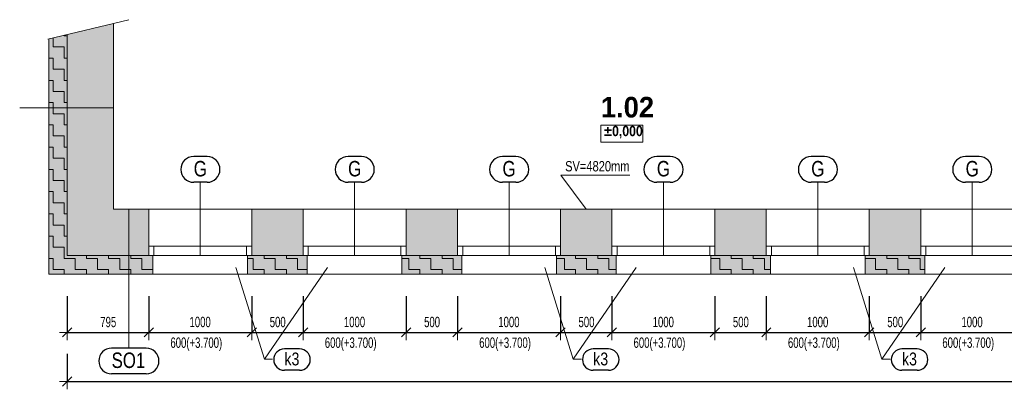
# Model space of a CAD drawing. Header units: millimetres. Extents: x -19372 to 59327, y -69634 to -42168.
# Tile 2 of 44: x -12420 to -2853, y -69634 to -66047. Entities that reach past the tile are written whole.
import ezdxf

# ---------------------------------------------------------------- set-up
doc = ezdxf.new("R2010")
doc.units = ezdxf.units.MM
doc.header["$PDMODE"] = 65
doc.layers.add('XR$11$KONSTRUKCE NAD 1.NP_1', color=7, linetype='Continuous', lineweight=25)
doc.layers.add('XR$12$KONSTRUKCE NAD 1.NP - FILING_1', color=7, linetype='Continuous', lineweight=25)
doc.styles.add('ARIAL', font='ARIAL.TTF')
doc.styles.add('Arial Black', font='Arial Black')
doc.styles.add('ARIALNARROW', font='ARIALN.TTF')
doc.dimstyles.new('DIMSTYLE_8', dxfattribs={"dimtxt": 100, "dimasz": 150, "dimexe": 0, "dimexo": 0, "dimgap": 50, "dimtad": 2, "dimdec": 0, "dimrnd": 5, "dimzin": 12, "dimdsep": 46, "dimtxsty": 'ARIALNARROW', "dimblk1": 'ALL_ML_STRICH', "dimblk2": 'ALL_ML_STRICH', "dimsah": 1, "dimcen": 0, "dimclrd": 6, "dimclre": 6, "dimclrt": 6, "dimadec": 0, "dimazin": 0, "dimtfac": 1, "dimtdec": 0, "dimtix": 1, "dimtmove": 2, "dimatfit": 3, "dimfxl": 0, "dimtzin": 0, "dimlwd": 0, "dimlwe": 13, "dimarcsym": 0})
pattern_1 = [(0, (216, 216), (108, 108), [108, -108]), (90, (216, 216), (-108, 108), [108, -108])]

# ---------------------------------------------------------------- blocks, each defined once
blk = doc.blocks.new('KOMPLEXNÍ OBJEKT_204')
at = {"layer": 'XR$11$KONSTRUKCE NAD 1.NP_1', "color": 7, "linetype": 'Continuous', "lineweight": 13}
for p, q in [((-11165.3, -68336.7), (-11125.3, -68336.7)), ((-11125.3, -68336.7), (-11125.3, -68516.7))]:
    blk.add_line(p, q, dxfattribs=at)
blk = doc.blocks.new('KOMPLEXNÍ OBJEKT_205')
at = {"layer": 'XR$11$KONSTRUKCE NAD 1.NP_1', "color": 7, "linetype": 'Continuous', "lineweight": 13}
for p, q in [((-9665.3, -68336.7), (-9625.3, -68336.7)), ((-9625.3, -68336.7), (-9625.3, -68516.7))]:
    blk.add_line(p, q, dxfattribs=at)
blk = doc.blocks.new('KOMPLEXNÍ OBJEKT_206')
at = {"layer": 'XR$11$KONSTRUKCE NAD 1.NP_1', "color": 7, "linetype": 'Continuous', "lineweight": 13}
for p, q in [((-8165.3, -68336.7), (-8125.3, -68336.7)), ((-8125.3, -68336.7), (-8125.3, -68516.7))]:
    blk.add_line(p, q, dxfattribs=at)
blk = doc.blocks.new('KOMPLEXNÍ OBJEKT_207')
at = {"layer": 'XR$11$KONSTRUKCE NAD 1.NP_1', "color": 7, "linetype": 'Continuous', "lineweight": 13}
for p, q in [((-6665.3, -68336.7), (-6625.3, -68336.7)), ((-6625.3, -68336.7), (-6625.3, -68516.7))]:
    blk.add_line(p, q, dxfattribs=at)
blk = doc.blocks.new('KOMPLEXNÍ OBJEKT_208')
at = {"layer": 'XR$11$KONSTRUKCE NAD 1.NP_1', "color": 7, "linetype": 'Continuous', "lineweight": 13}
for p, q in [((-5165.3, -68336.7), (-5125.3, -68336.7)), ((-5125.3, -68336.7), (-5125.3, -68516.7))]:
    blk.add_line(p, q, dxfattribs=at)
blk = doc.blocks.new('KOMPLEXNÍ OBJEKT_209')
at = {"layer": 'XR$11$KONSTRUKCE NAD 1.NP_1', "color": 7, "linetype": 'Continuous', "lineweight": 13}
for p, q in [((-3665.3, -68336.7), (-3625.3, -68336.7)), ((-3625.3, -68336.7), (-3625.3, -68516.7))]:
    blk.add_line(p, q, dxfattribs=at)
blk = doc.blocks.new('KOMPLEXNÍ OBJEKT_210')
at = {"layer": 'XR$11$KONSTRUKCE NAD 1.NP_1', "color": 7, "linetype": 'Continuous', "lineweight": 13}
for p, q in [((-10165.3, -68336.7), (-10205.3, -68336.7)), ((-10205.3, -68336.7), (-10205.3, -68516.7))]:
    blk.add_line(p, q, dxfattribs=at)
blk = doc.blocks.new('KOMPLEXNÍ OBJEKT_211')
at = {"layer": 'XR$11$KONSTRUKCE NAD 1.NP_1', "color": 7, "linetype": 'Continuous', "lineweight": 13}
for p, q in [((-8665.3, -68336.7), (-8705.3, -68336.7)), ((-8705.3, -68336.7), (-8705.3, -68516.7))]:
    blk.add_line(p, q, dxfattribs=at)
blk = doc.blocks.new('KOMPLEXNÍ OBJEKT_212')
at = {"layer": 'XR$11$KONSTRUKCE NAD 1.NP_1', "color": 7, "linetype": 'Continuous', "lineweight": 13}
for p, q in [((-7165.3, -68336.7), (-7205.3, -68336.7)), ((-7205.3, -68336.7), (-7205.3, -68516.7))]:
    blk.add_line(p, q, dxfattribs=at)
blk = doc.blocks.new('KOMPLEXNÍ OBJEKT_213')
at = {"layer": 'XR$11$KONSTRUKCE NAD 1.NP_1', "color": 7, "linetype": 'Continuous', "lineweight": 13}
for p, q in [((-5665.3, -68336.7), (-5705.3, -68336.7)), ((-5705.3, -68336.7), (-5705.3, -68516.7))]:
    blk.add_line(p, q, dxfattribs=at)
blk = doc.blocks.new('KOMPLEXNÍ OBJEKT_214')
at = {"layer": 'XR$11$KONSTRUKCE NAD 1.NP_1', "color": 7, "linetype": 'Continuous', "lineweight": 13}
for p, q in [((-4165.3, -68336.7), (-4205.3, -68336.7)), ((-4205.3, -68336.7), (-4205.3, -68516.7))]:
    blk.add_line(p, q, dxfattribs=at)
blk = doc.blocks.new('KOMPLEXNÍ OBJEKT_228')
at = {"layer": 'XR$11$KONSTRUKCE NAD 1.NP_1', "color": 7, "linetype": 'Continuous', "lineweight": 13}
for p, q in [((-11165.3, -68336.7), (-11125.3, -68336.7)), ((-11125.3, -68336.7), (-11125.3, -68516.7))]:
    blk.add_line(p, q, dxfattribs=at)
blk = doc.blocks.new('KOMPLEXNÍ OBJEKT_229')
at = {"layer": 'XR$11$KONSTRUKCE NAD 1.NP_1', "color": 7, "linetype": 'Continuous', "lineweight": 13}
for p, q in [((-9665.3, -68336.7), (-9625.3, -68336.7)), ((-9625.3, -68336.7), (-9625.3, -68516.7))]:
    blk.add_line(p, q, dxfattribs=at)
blk = doc.blocks.new('KOMPLEXNÍ OBJEKT_230')
at = {"layer": 'XR$11$KONSTRUKCE NAD 1.NP_1', "color": 7, "linetype": 'Continuous', "lineweight": 13}
for p, q in [((-8165.3, -68336.7), (-8125.3, -68336.7)), ((-8125.3, -68336.7), (-8125.3, -68516.7))]:
    blk.add_line(p, q, dxfattribs=at)
blk = doc.blocks.new('KOMPLEXNÍ OBJEKT_231')
at = {"layer": 'XR$11$KONSTRUKCE NAD 1.NP_1', "color": 7, "linetype": 'Continuous', "lineweight": 13}
for p, q in [((-6665.3, -68336.7), (-6625.3, -68336.7)), ((-6625.3, -68336.7), (-6625.3, -68516.7))]:
    blk.add_line(p, q, dxfattribs=at)
blk = doc.blocks.new('KOMPLEXNÍ OBJEKT_232')
at = {"layer": 'XR$11$KONSTRUKCE NAD 1.NP_1', "color": 7, "linetype": 'Continuous', "lineweight": 13}
for p, q in [((-5165.3, -68336.7), (-5125.3, -68336.7)), ((-5125.3, -68336.7), (-5125.3, -68516.7))]:
    blk.add_line(p, q, dxfattribs=at)
blk = doc.blocks.new('KOMPLEXNÍ OBJEKT_233')
at = {"layer": 'XR$11$KONSTRUKCE NAD 1.NP_1', "color": 7, "linetype": 'Continuous', "lineweight": 13}
for p, q in [((-3665.3, -68336.7), (-3625.3, -68336.7)), ((-3625.3, -68336.7), (-3625.3, -68516.7))]:
    blk.add_line(p, q, dxfattribs=at)
blk = doc.blocks.new('KOMPLEXNÍ OBJEKT_234')
at = {"layer": 'XR$11$KONSTRUKCE NAD 1.NP_1', "color": 7, "linetype": 'Continuous', "lineweight": 13}
for p, q in [((-10165.3, -68336.7), (-10205.3, -68336.7)), ((-10205.3, -68336.7), (-10205.3, -68516.7))]:
    blk.add_line(p, q, dxfattribs=at)
blk = doc.blocks.new('KOMPLEXNÍ OBJEKT_235')
at = {"layer": 'XR$11$KONSTRUKCE NAD 1.NP_1', "color": 7, "linetype": 'Continuous', "lineweight": 13}
for p, q in [((-8665.3, -68336.7), (-8705.3, -68336.7)), ((-8705.3, -68336.7), (-8705.3, -68516.7))]:
    blk.add_line(p, q, dxfattribs=at)
blk = doc.blocks.new('KOMPLEXNÍ OBJEKT_236')
at = {"layer": 'XR$11$KONSTRUKCE NAD 1.NP_1', "color": 7, "linetype": 'Continuous', "lineweight": 13}
for p, q in [((-7165.3, -68336.7), (-7205.3, -68336.7)), ((-7205.3, -68336.7), (-7205.3, -68516.7))]:
    blk.add_line(p, q, dxfattribs=at)
blk = doc.blocks.new('KOMPLEXNÍ OBJEKT_237')
at = {"layer": 'XR$11$KONSTRUKCE NAD 1.NP_1', "color": 7, "linetype": 'Continuous', "lineweight": 13}
for p, q in [((-5665.3, -68336.7), (-5705.3, -68336.7)), ((-5705.3, -68336.7), (-5705.3, -68516.7))]:
    blk.add_line(p, q, dxfattribs=at)
blk = doc.blocks.new('KOMPLEXNÍ OBJEKT_238')
at = {"layer": 'XR$11$KONSTRUKCE NAD 1.NP_1', "color": 7, "linetype": 'Continuous', "lineweight": 13}
for p, q in [((-4165.3, -68336.7), (-4205.3, -68336.7)), ((-4205.3, -68336.7), (-4205.3, -68516.7))]:
    blk.add_line(p, q, dxfattribs=at)
blk = doc.blocks.new('ALL_ML_STRICH')
at = {"color": 0, "linetype": 'ByBlock', "lineweight": -2}
for p, q in [((-1, 0), (0.5, 0)), ((-0.3, -0.3), (0.3, 0.3)), ((0, -0.5), (0, 0.5))]:
    blk.add_line(p, q, dxfattribs=at)
blk = doc.blocks.new('*D552')
at = {"layer": 'DEFPOINTS', "color": 6, "linetype": 'Continuous', "lineweight": 13}
for p in [(-11957.8, -68336.7), (17627.2, -68336.7), (-11957.8, -69559.5)]:
    blk.add_point(p, dxfattribs=at)
at = {"layer": 'XR$11$KONSTRUKCE NAD 1.NP_1', "color": 6, "linetype": 'Continuous', "lineweight": -2}
for p, q in [((-11957.8, -69290.7), (-11957.8, -69559.5)), ((17627.2, -69324), (17627.2, -69559.5)), ((-11957.8, -69559.5), (17627.2, -69559.5))]:
    blk.add_line(p, q, dxfattribs=at)
at = {"layer": 'XR$11$KONSTRUKCE NAD 1.NP_1', "color": 6, "linetype": 'Continuous', "lineweight": 13, "xscale": 150, "yscale": 150, "zscale": 150, "rotation": 180}
blk.add_blockref('ALL_ML_STRICH', (-11957.8, -69559.5), dxfattribs=at)
at = {"layer": 'XR$11$KONSTRUKCE NAD 1.NP_1', "color": 6, "linetype": 'Continuous', "lineweight": 13, "xscale": 150, "yscale": 150, "zscale": 150}
blk.add_blockref('ALL_ML_STRICH', (17627.2, -69559.5), dxfattribs=at)
at = {"layer": 'XR$11$KONSTRUKCE NAD 1.NP_1', "color": 6, "linetype": 'Continuous', "lineweight": 13, "insert": (2830, -69459.5), "char_height": 100, "width": 405.714, "attachment_point": 5, "style": 'ARIALNARROW'}
blk.add_mtext('\\W0.81;\\A1;{29585}', dxfattribs=at)
blk = doc.blocks.new('*D567')
at = {"layer": 'DEFPOINTS', "color": 6, "linetype": 'Continuous', "lineweight": 13}
for p in [(-11957.8, -68336.7), (-11165.3, -68336.7), (-11957.8, -69081.9)]:
    blk.add_point(p, dxfattribs=at)
at = {"layer": 'XR$11$KONSTRUKCE NAD 1.NP_1', "color": 6, "linetype": 'Continuous', "lineweight": -2}
for p, q in [((-11957.8, -68730.7), (-11957.8, -69081.9)), ((-11165.3, -68730.7), (-11165.3, -69081.9)), ((-11957.8, -69081.9), (-11165.3, -69081.9))]:
    blk.add_line(p, q, dxfattribs=at)
at = {"layer": 'XR$11$KONSTRUKCE NAD 1.NP_1', "color": 6, "linetype": 'Continuous', "lineweight": 13, "xscale": 150, "yscale": 150, "zscale": 150, "rotation": 180}
blk.add_blockref('ALL_ML_STRICH', (-11957.8, -69081.9), dxfattribs=at)
at = {"layer": 'XR$11$KONSTRUKCE NAD 1.NP_1', "color": 6, "linetype": 'Continuous', "lineweight": 13, "xscale": 150, "yscale": 150, "zscale": 150}
blk.add_blockref('ALL_ML_STRICH', (-11165.3, -69081.9), dxfattribs=at)
at = {"layer": 'XR$11$KONSTRUKCE NAD 1.NP_1', "color": 6, "linetype": 'Continuous', "lineweight": 13, "insert": (-11559.1, -68981.9), "char_height": 100, "width": 243.429, "attachment_point": 5, "style": 'ARIALNARROW'}
blk.add_mtext('\\W0.81;\\A1;{795}', dxfattribs=at)
blk = doc.blocks.new('*D568')
at = {"layer": 'DEFPOINTS', "color": 6, "linetype": 'Continuous', "lineweight": 13}
for p in [(-11165.3, -68336.7), (-10165.3, -68336.7), (-11165.3, -69081.9)]:
    blk.add_point(p, dxfattribs=at)
at = {"layer": 'XR$11$KONSTRUKCE NAD 1.NP_1', "color": 6, "linetype": 'Continuous', "lineweight": -2}
for p, q in [((-11165.3, -68730.7), (-11165.3, -69081.9)), ((-10165.3, -68730.7), (-10165.3, -69081.9)), ((-11165.3, -69081.9), (-10165.3, -69081.9))]:
    blk.add_line(p, q, dxfattribs=at)
at = {"layer": 'XR$11$KONSTRUKCE NAD 1.NP_1', "color": 6, "linetype": 'Continuous', "lineweight": 13, "xscale": 150, "yscale": 150, "zscale": 150, "rotation": 180}
blk.add_blockref('ALL_ML_STRICH', (-11165.3, -69081.9), dxfattribs=at)
at = {"layer": 'XR$11$KONSTRUKCE NAD 1.NP_1', "color": 6, "linetype": 'Continuous', "lineweight": 13, "xscale": 150, "yscale": 150, "zscale": 150}
blk.add_blockref('ALL_ML_STRICH', (-10165.3, -69081.9), dxfattribs=at)
at = {"layer": 'XR$11$KONSTRUKCE NAD 1.NP_1', "color": 6, "linetype": 'Continuous', "lineweight": 13, "insert": (-10666.4, -68981.9), "char_height": 100, "width": 324.571, "attachment_point": 5, "style": 'ARIALNARROW'}
blk.add_mtext('\\W0.81;\\A1;{1000}', dxfattribs=at)
at = {"layer": 'XR$11$KONSTRUKCE NAD 1.NP_1', "color": 6, "linetype": 'Continuous', "lineweight": 13, "insert": (-10955.2, -69131.9), "char_height": 100, "width": 5, "attachment_point": 1, "line_spacing_factor": 0.60241, "style": 'ARIALNARROW'}
blk.add_mtext('\\W0.81;600(+3.700)', dxfattribs=at)
blk = doc.blocks.new('*D569')
at = {"layer": 'DEFPOINTS', "color": 6, "linetype": 'Continuous', "lineweight": 13}
for p in [(-10165.3, -68336.7), (-9665.3, -68336.7), (-10165.3, -69081.9)]:
    blk.add_point(p, dxfattribs=at)
at = {"layer": 'XR$11$KONSTRUKCE NAD 1.NP_1', "color": 6, "linetype": 'Continuous', "lineweight": -2}
for p, q in [((-10165.3, -68730.7), (-10165.3, -69081.9)), ((-9665.3, -68730.7), (-9665.3, -69081.9)), ((-10165.3, -69081.9), (-9665.3, -69081.9))]:
    blk.add_line(p, q, dxfattribs=at)
at = {"layer": 'XR$11$KONSTRUKCE NAD 1.NP_1', "color": 6, "linetype": 'Continuous', "lineweight": 13, "xscale": 150, "yscale": 150, "zscale": 150, "rotation": 180}
blk.add_blockref('ALL_ML_STRICH', (-10165.3, -69081.9), dxfattribs=at)
at = {"layer": 'XR$11$KONSTRUKCE NAD 1.NP_1', "color": 6, "linetype": 'Continuous', "lineweight": 13, "xscale": 150, "yscale": 150, "zscale": 150}
blk.add_blockref('ALL_ML_STRICH', (-9665.3, -69081.9), dxfattribs=at)
at = {"layer": 'XR$11$KONSTRUKCE NAD 1.NP_1', "color": 6, "linetype": 'Continuous', "lineweight": 13, "insert": (-9912.8, -68981.9), "char_height": 100, "width": 243.429, "attachment_point": 5, "style": 'ARIALNARROW'}
blk.add_mtext('\\W0.81;\\A1;{500}', dxfattribs=at)
blk = doc.blocks.new('*D570')
at = {"layer": 'DEFPOINTS', "color": 6, "linetype": 'Continuous', "lineweight": 13}
for p in [(-9665.3, -68336.7), (-8665.3, -68336.7), (-9665.3, -69081.9)]:
    blk.add_point(p, dxfattribs=at)
at = {"layer": 'XR$11$KONSTRUKCE NAD 1.NP_1', "color": 6, "linetype": 'Continuous', "lineweight": -2}
for p, q in [((-9665.3, -68730.7), (-9665.3, -69081.9)), ((-8665.3, -68730.7), (-8665.3, -69081.9)), ((-9665.3, -69081.9), (-8665.3, -69081.9))]:
    blk.add_line(p, q, dxfattribs=at)
at = {"layer": 'XR$11$KONSTRUKCE NAD 1.NP_1', "color": 6, "linetype": 'Continuous', "lineweight": 13, "xscale": 150, "yscale": 150, "zscale": 150, "rotation": 180}
blk.add_blockref('ALL_ML_STRICH', (-9665.3, -69081.9), dxfattribs=at)
at = {"layer": 'XR$11$KONSTRUKCE NAD 1.NP_1', "color": 6, "linetype": 'Continuous', "lineweight": 13, "xscale": 150, "yscale": 150, "zscale": 150}
blk.add_blockref('ALL_ML_STRICH', (-8665.3, -69081.9), dxfattribs=at)
at = {"layer": 'XR$11$KONSTRUKCE NAD 1.NP_1', "color": 6, "linetype": 'Continuous', "lineweight": 13, "insert": (-9166.4, -68981.9), "char_height": 100, "width": 324.571, "attachment_point": 5, "style": 'ARIALNARROW'}
blk.add_mtext('\\W0.81;\\A1;{1000}', dxfattribs=at)
at = {"layer": 'XR$11$KONSTRUKCE NAD 1.NP_1', "color": 6, "linetype": 'Continuous', "lineweight": 13, "insert": (-9455.2, -69131.9), "char_height": 100, "width": 5, "attachment_point": 1, "line_spacing_factor": 0.60241, "style": 'ARIALNARROW'}
blk.add_mtext('\\W0.81;600(+3.700)', dxfattribs=at)
blk = doc.blocks.new('*D571')
at = {"layer": 'DEFPOINTS', "color": 6, "linetype": 'Continuous', "lineweight": 13}
for p in [(-8665.3, -68336.7), (-8165.3, -68336.7), (-8665.3, -69081.9)]:
    blk.add_point(p, dxfattribs=at)
at = {"layer": 'XR$11$KONSTRUKCE NAD 1.NP_1', "color": 6, "linetype": 'Continuous', "lineweight": -2}
for p, q in [((-8665.3, -68730.7), (-8665.3, -69081.9)), ((-8165.3, -68730.7), (-8165.3, -69081.9)), ((-8665.3, -69081.9), (-8165.3, -69081.9))]:
    blk.add_line(p, q, dxfattribs=at)
at = {"layer": 'XR$11$KONSTRUKCE NAD 1.NP_1', "color": 6, "linetype": 'Continuous', "lineweight": 13, "xscale": 150, "yscale": 150, "zscale": 150, "rotation": 180}
blk.add_blockref('ALL_ML_STRICH', (-8665.3, -69081.9), dxfattribs=at)
at = {"layer": 'XR$11$KONSTRUKCE NAD 1.NP_1', "color": 6, "linetype": 'Continuous', "lineweight": 13, "xscale": 150, "yscale": 150, "zscale": 150}
blk.add_blockref('ALL_ML_STRICH', (-8165.3, -69081.9), dxfattribs=at)
at = {"layer": 'XR$11$KONSTRUKCE NAD 1.NP_1', "color": 6, "linetype": 'Continuous', "lineweight": 13, "insert": (-8412.8, -68981.9), "char_height": 100, "width": 243.429, "attachment_point": 5, "style": 'ARIALNARROW'}
blk.add_mtext('\\W0.81;\\A1;{500}', dxfattribs=at)
blk = doc.blocks.new('*D572')
at = {"layer": 'DEFPOINTS', "color": 6, "linetype": 'Continuous', "lineweight": 13}
for p in [(-8165.3, -68336.7), (-7165.3, -68336.7), (-8165.3, -69081.9)]:
    blk.add_point(p, dxfattribs=at)
at = {"layer": 'XR$11$KONSTRUKCE NAD 1.NP_1', "color": 6, "linetype": 'Continuous', "lineweight": -2}
for p, q in [((-8165.3, -68730.7), (-8165.3, -69081.9)), ((-7165.3, -68730.7), (-7165.3, -69081.9)), ((-8165.3, -69081.9), (-7165.3, -69081.9))]:
    blk.add_line(p, q, dxfattribs=at)
at = {"layer": 'XR$11$KONSTRUKCE NAD 1.NP_1', "color": 6, "linetype": 'Continuous', "lineweight": 13, "xscale": 150, "yscale": 150, "zscale": 150, "rotation": 180}
blk.add_blockref('ALL_ML_STRICH', (-8165.3, -69081.9), dxfattribs=at)
at = {"layer": 'XR$11$KONSTRUKCE NAD 1.NP_1', "color": 6, "linetype": 'Continuous', "lineweight": 13, "xscale": 150, "yscale": 150, "zscale": 150}
blk.add_blockref('ALL_ML_STRICH', (-7165.3, -69081.9), dxfattribs=at)
at = {"layer": 'XR$11$KONSTRUKCE NAD 1.NP_1', "color": 6, "linetype": 'Continuous', "lineweight": 13, "insert": (-7666.4, -68981.9), "char_height": 100, "width": 324.571, "attachment_point": 5, "style": 'ARIALNARROW'}
blk.add_mtext('\\W0.81;\\A1;{1000}', dxfattribs=at)
at = {"layer": 'XR$11$KONSTRUKCE NAD 1.NP_1', "color": 6, "linetype": 'Continuous', "lineweight": 13, "insert": (-7955.2, -69131.9), "char_height": 100, "width": 5, "attachment_point": 1, "line_spacing_factor": 0.60241, "style": 'ARIALNARROW'}
blk.add_mtext('\\W0.81;600(+3.700)', dxfattribs=at)
blk = doc.blocks.new('*D573')
at = {"layer": 'DEFPOINTS', "color": 6, "linetype": 'Continuous', "lineweight": 13}
for p in [(-7165.3, -68336.7), (-6665.3, -68336.7), (-7165.3, -69081.9)]:
    blk.add_point(p, dxfattribs=at)
at = {"layer": 'XR$11$KONSTRUKCE NAD 1.NP_1', "color": 6, "linetype": 'Continuous', "lineweight": -2}
for p, q in [((-7165.3, -68730.7), (-7165.3, -69081.9)), ((-6665.3, -68730.7), (-6665.3, -69081.9)), ((-7165.3, -69081.9), (-6665.3, -69081.9))]:
    blk.add_line(p, q, dxfattribs=at)
at = {"layer": 'XR$11$KONSTRUKCE NAD 1.NP_1', "color": 6, "linetype": 'Continuous', "lineweight": 13, "xscale": 150, "yscale": 150, "zscale": 150, "rotation": 180}
blk.add_blockref('ALL_ML_STRICH', (-7165.3, -69081.9), dxfattribs=at)
at = {"layer": 'XR$11$KONSTRUKCE NAD 1.NP_1', "color": 6, "linetype": 'Continuous', "lineweight": 13, "xscale": 150, "yscale": 150, "zscale": 150}
blk.add_blockref('ALL_ML_STRICH', (-6665.3, -69081.9), dxfattribs=at)
at = {"layer": 'XR$11$KONSTRUKCE NAD 1.NP_1', "color": 6, "linetype": 'Continuous', "lineweight": 13, "insert": (-6912.8, -68981.9), "char_height": 100, "width": 243.429, "attachment_point": 5, "style": 'ARIALNARROW'}
blk.add_mtext('\\W0.81;\\A1;{500}', dxfattribs=at)
blk = doc.blocks.new('*D574')
at = {"layer": 'DEFPOINTS', "color": 6, "linetype": 'Continuous', "lineweight": 13}
for p in [(-6665.3, -68336.7), (-5665.3, -68336.7), (-6665.3, -69081.9)]:
    blk.add_point(p, dxfattribs=at)
at = {"layer": 'XR$11$KONSTRUKCE NAD 1.NP_1', "color": 6, "linetype": 'Continuous', "lineweight": -2}
for p, q in [((-6665.3, -68730.7), (-6665.3, -69081.9)), ((-5665.3, -68730.7), (-5665.3, -69081.9)), ((-6665.3, -69081.9), (-5665.3, -69081.9))]:
    blk.add_line(p, q, dxfattribs=at)
at = {"layer": 'XR$11$KONSTRUKCE NAD 1.NP_1', "color": 6, "linetype": 'Continuous', "lineweight": 13, "xscale": 150, "yscale": 150, "zscale": 150, "rotation": 180}
blk.add_blockref('ALL_ML_STRICH', (-6665.3, -69081.9), dxfattribs=at)
at = {"layer": 'XR$11$KONSTRUKCE NAD 1.NP_1', "color": 6, "linetype": 'Continuous', "lineweight": 13, "xscale": 150, "yscale": 150, "zscale": 150}
blk.add_blockref('ALL_ML_STRICH', (-5665.3, -69081.9), dxfattribs=at)
at = {"layer": 'XR$11$KONSTRUKCE NAD 1.NP_1', "color": 6, "linetype": 'Continuous', "lineweight": 13, "insert": (-6166.4, -68981.9), "char_height": 100, "width": 324.571, "attachment_point": 5, "style": 'ARIALNARROW'}
blk.add_mtext('\\W0.81;\\A1;{1000}', dxfattribs=at)
at = {"layer": 'XR$11$KONSTRUKCE NAD 1.NP_1', "color": 6, "linetype": 'Continuous', "lineweight": 13, "insert": (-6455.2, -69131.9), "char_height": 100, "width": 5, "attachment_point": 1, "line_spacing_factor": 0.60241, "style": 'ARIALNARROW'}
blk.add_mtext('\\W0.81;600(+3.700)', dxfattribs=at)
blk = doc.blocks.new('*D575')
at = {"layer": 'DEFPOINTS', "color": 6, "linetype": 'Continuous', "lineweight": 13}
for p in [(-5665.3, -68336.7), (-5165.3, -68336.7), (-5665.3, -69081.9)]:
    blk.add_point(p, dxfattribs=at)
at = {"layer": 'XR$11$KONSTRUKCE NAD 1.NP_1', "color": 6, "linetype": 'Continuous', "lineweight": -2}
for p, q in [((-5665.3, -68730.7), (-5665.3, -69081.9)), ((-5165.3, -68730.7), (-5165.3, -69081.9)), ((-5665.3, -69081.9), (-5165.3, -69081.9))]:
    blk.add_line(p, q, dxfattribs=at)
at = {"layer": 'XR$11$KONSTRUKCE NAD 1.NP_1', "color": 6, "linetype": 'Continuous', "lineweight": 13, "xscale": 150, "yscale": 150, "zscale": 150, "rotation": 180}
blk.add_blockref('ALL_ML_STRICH', (-5665.3, -69081.9), dxfattribs=at)
at = {"layer": 'XR$11$KONSTRUKCE NAD 1.NP_1', "color": 6, "linetype": 'Continuous', "lineweight": 13, "xscale": 150, "yscale": 150, "zscale": 150}
blk.add_blockref('ALL_ML_STRICH', (-5165.3, -69081.9), dxfattribs=at)
at = {"layer": 'XR$11$KONSTRUKCE NAD 1.NP_1', "color": 6, "linetype": 'Continuous', "lineweight": 13, "insert": (-5412.8, -68981.9), "char_height": 100, "width": 243.429, "attachment_point": 5, "style": 'ARIALNARROW'}
blk.add_mtext('\\W0.81;\\A1;{500}', dxfattribs=at)
blk = doc.blocks.new('*D576')
at = {"layer": 'DEFPOINTS', "color": 6, "linetype": 'Continuous', "lineweight": 13}
for p in [(-5165.3, -68336.7), (-4165.3, -68336.7), (-5165.3, -69081.9)]:
    blk.add_point(p, dxfattribs=at)
at = {"layer": 'XR$11$KONSTRUKCE NAD 1.NP_1', "color": 6, "linetype": 'Continuous', "lineweight": -2}
for p, q in [((-5165.3, -68730.7), (-5165.3, -69081.9)), ((-4165.3, -68730.7), (-4165.3, -69081.9)), ((-5165.3, -69081.9), (-4165.3, -69081.9))]:
    blk.add_line(p, q, dxfattribs=at)
at = {"layer": 'XR$11$KONSTRUKCE NAD 1.NP_1', "color": 6, "linetype": 'Continuous', "lineweight": 13, "xscale": 150, "yscale": 150, "zscale": 150, "rotation": 180}
blk.add_blockref('ALL_ML_STRICH', (-5165.3, -69081.9), dxfattribs=at)
at = {"layer": 'XR$11$KONSTRUKCE NAD 1.NP_1', "color": 6, "linetype": 'Continuous', "lineweight": 13, "xscale": 150, "yscale": 150, "zscale": 150}
blk.add_blockref('ALL_ML_STRICH', (-4165.3, -69081.9), dxfattribs=at)
at = {"layer": 'XR$11$KONSTRUKCE NAD 1.NP_1', "color": 6, "linetype": 'Continuous', "lineweight": 13, "insert": (-4666.4, -68981.9), "char_height": 100, "width": 324.571, "attachment_point": 5, "style": 'ARIALNARROW'}
blk.add_mtext('\\W0.81;\\A1;{1000}', dxfattribs=at)
at = {"layer": 'XR$11$KONSTRUKCE NAD 1.NP_1', "color": 6, "linetype": 'Continuous', "lineweight": 13, "insert": (-4955.2, -69131.9), "char_height": 100, "width": 5, "attachment_point": 1, "line_spacing_factor": 0.60241, "style": 'ARIALNARROW'}
blk.add_mtext('\\W0.81;600(+3.700)', dxfattribs=at)
blk = doc.blocks.new('*D577')
at = {"layer": 'DEFPOINTS', "color": 6, "linetype": 'Continuous', "lineweight": 13}
for p in [(-4165.3, -68336.7), (-3665.3, -68336.7), (-4165.3, -69081.9)]:
    blk.add_point(p, dxfattribs=at)
at = {"layer": 'XR$11$KONSTRUKCE NAD 1.NP_1', "color": 6, "linetype": 'Continuous', "lineweight": -2}
for p, q in [((-4165.3, -68730.7), (-4165.3, -69081.9)), ((-3665.3, -68730.7), (-3665.3, -69081.9)), ((-4165.3, -69081.9), (-3665.3, -69081.9))]:
    blk.add_line(p, q, dxfattribs=at)
at = {"layer": 'XR$11$KONSTRUKCE NAD 1.NP_1', "color": 6, "linetype": 'Continuous', "lineweight": 13, "xscale": 150, "yscale": 150, "zscale": 150, "rotation": 180}
blk.add_blockref('ALL_ML_STRICH', (-4165.3, -69081.9), dxfattribs=at)
at = {"layer": 'XR$11$KONSTRUKCE NAD 1.NP_1', "color": 6, "linetype": 'Continuous', "lineweight": 13, "xscale": 150, "yscale": 150, "zscale": 150}
blk.add_blockref('ALL_ML_STRICH', (-3665.3, -69081.9), dxfattribs=at)
at = {"layer": 'XR$11$KONSTRUKCE NAD 1.NP_1', "color": 6, "linetype": 'Continuous', "lineweight": 13, "insert": (-3912.8, -68981.9), "char_height": 100, "width": 243.429, "attachment_point": 5, "style": 'ARIALNARROW'}
blk.add_mtext('\\W0.81;\\A1;{500}', dxfattribs=at)
blk = doc.blocks.new('*D578')
at = {"layer": 'DEFPOINTS', "color": 6, "linetype": 'Continuous', "lineweight": 13}
for p in [(-3665.3, -68336.7), (-2665.3, -68336.7), (-3665.3, -69081.9)]:
    blk.add_point(p, dxfattribs=at)
at = {"layer": 'XR$11$KONSTRUKCE NAD 1.NP_1', "color": 6, "linetype": 'Continuous', "lineweight": -2}
for p, q in [((-3665.3, -68730.7), (-3665.3, -69081.9)), ((-2665.3, -68730.7), (-2665.3, -69081.9)), ((-3665.3, -69081.9), (-2665.3, -69081.9))]:
    blk.add_line(p, q, dxfattribs=at)
at = {"layer": 'XR$11$KONSTRUKCE NAD 1.NP_1', "color": 6, "linetype": 'Continuous', "lineweight": 13, "xscale": 150, "yscale": 150, "zscale": 150, "rotation": 180}
blk.add_blockref('ALL_ML_STRICH', (-3665.3, -69081.9), dxfattribs=at)
at = {"layer": 'XR$11$KONSTRUKCE NAD 1.NP_1', "color": 6, "linetype": 'Continuous', "lineweight": 13, "xscale": 150, "yscale": 150, "zscale": 150}
blk.add_blockref('ALL_ML_STRICH', (-2665.3, -69081.9), dxfattribs=at)
at = {"layer": 'XR$11$KONSTRUKCE NAD 1.NP_1', "color": 6, "linetype": 'Continuous', "lineweight": 13, "insert": (-3166.4, -68981.9), "char_height": 100, "width": 324.571, "attachment_point": 5, "style": 'ARIALNARROW'}
blk.add_mtext('\\W0.81;\\A1;{1000}', dxfattribs=at)
at = {"layer": 'XR$11$KONSTRUKCE NAD 1.NP_1', "color": 6, "linetype": 'Continuous', "lineweight": 13, "insert": (-3455.2, -69131.9), "char_height": 100, "width": 5, "attachment_point": 1, "line_spacing_factor": 0.60241, "style": 'ARIALNARROW'}
blk.add_mtext('\\W0.81;600(+3.700)', dxfattribs=at)

msp = doc.modelspace()

# ---------------------------------------------------------------- hatches: boundary and pattern name
at = {"layer": 'XR$12$KONSTRUKCE NAD 1.NP - FILING_1', "linetype": 'Continuous', "lineweight": 13}
for points in [[(-11507.8, -66082.6), (-11957.8, -66190.1), (-11957.8, -68336.7), (-11165.3, -68336.7), (-11165.3, -67886.7), (-11507.8, -67886.7)], [(-10165.3, -68336.7), (-9665.3, -68336.7), (-9665.3, -67886.7), (-10165.3, -67886.7)], [(-8665.3, -68336.7), (-8165.3, -68336.7), (-8165.3, -67886.7), (-8665.3, -67886.7)], [(-7165.3, -68336.7), (-6665.3, -68336.7), (-6665.3, -67886.7), (-7165.3, -67886.7)], [(-5665.3, -68336.7), (-5165.3, -68336.7), (-5165.3, -67886.7), (-5665.3, -67886.7)], [(-4165.3, -68336.7), (-3665.3, -68336.7), (-3665.3, -67886.7), (-4165.3, -67886.7)]]:
    msp.add_hatch(color=254, dxfattribs=at).paths.add_polyline_path(points)
for points in [[(-11957.8, -66190.1), (-12137.8, -66233.1), (-12137.8, -68516.7), (-11125.3, -68516.7), (-11125.3, -68336.7), (-11957.8, -68336.7)], [(-9625.3, -68336.7), (-10205.3, -68336.7), (-10205.3, -68516.7), (-9625.3, -68516.7)], [(-8125.3, -68336.7), (-8705.3, -68336.7), (-8705.3, -68516.7), (-8125.3, -68516.7)], [(-6625.3, -68336.7), (-7205.3, -68336.7), (-7205.3, -68516.7), (-6625.3, -68516.7)], [(-5125.3, -68336.7), (-5705.3, -68336.7), (-5705.3, -68516.7), (-5125.3, -68516.7)], [(-3625.3, -68336.7), (-4205.3, -68336.7), (-4205.3, -68516.7), (-3625.3, -68516.7)]]:
    msp.add_hatch(color=11, dxfattribs=at).paths.add_polyline_path(points, flags=0)
h = msp.add_hatch(dxfattribs=at)
h.set_pattern_fill('VZOR', scale=108, style=0, pattern_type=2)
h.set_pattern_definition(pattern_1)
h.paths.add_polyline_path([(-11957.8, -66190.1), (-12137.8, -66233.1), (-12137.8, -68516.7), (-11125.3, -68516.7), (-11125.3, -68336.7), (-11957.8, -68336.7)], flags=0)
h = msp.add_hatch(dxfattribs=at)
h.set_pattern_fill('VZOR', scale=108, style=0, pattern_type=2)
h.set_pattern_definition(pattern_1)
h.paths.add_polyline_path([(-9625.3, -68336.7), (-10205.3, -68336.7), (-10205.3, -68516.7), (-9625.3, -68516.7)], flags=0)
h = msp.add_hatch(dxfattribs=at)
h.set_pattern_fill('VZOR', scale=108, style=0, pattern_type=2)
h.set_pattern_definition(pattern_1)
h.paths.add_polyline_path([(-8125.3, -68336.7), (-8705.3, -68336.7), (-8705.3, -68516.7), (-8125.3, -68516.7)], flags=0)
h = msp.add_hatch(dxfattribs=at)
h.set_pattern_fill('VZOR', scale=108, style=0, pattern_type=2)
h.set_pattern_definition(pattern_1)
h.paths.add_polyline_path([(-6625.3, -68336.7), (-7205.3, -68336.7), (-7205.3, -68516.7), (-6625.3, -68516.7)], flags=0)
h = msp.add_hatch(dxfattribs=at)
h.set_pattern_fill('VZOR', scale=108, style=0, pattern_type=2)
h.set_pattern_definition(pattern_1)
h.paths.add_polyline_path([(-5125.3, -68336.7), (-5705.3, -68336.7), (-5705.3, -68516.7), (-5125.3, -68516.7)], flags=0)
h = msp.add_hatch(dxfattribs=at)
h.set_pattern_fill('VZOR', scale=108, style=0, pattern_type=2)
h.set_pattern_definition(pattern_1)
h.paths.add_polyline_path([(-3625.3, -68336.7), (-4205.3, -68336.7), (-4205.3, -68516.7), (-3625.3, -68516.7)], flags=0)

# ---------------------------------------------------------------- linework, layer by layer
at = {"layer": 'XR$11$KONSTRUKCE NAD 1.NP_1', "color": 8, "linetype": 'Continuous', "lineweight": 13}
for p, q in [((-11359.3, -66047.2), (-12147, -66235.3)), ((-11359.3, -66047.2), (-12147, -66235.3)), ((-11165.3, -67886.7), (-10165.3, -67886.7)), ((-11165.3, -67886.7), (-10165.3, -67886.7)), ((-9665.3, -67886.7), (-8665.3, -67886.7)), ((-9665.3, -67886.7), (-8665.3, -67886.7)), ((-8165.3, -67886.7), (-7165.3, -67886.7)), ((-8165.3, -67886.7), (-7165.3, -67886.7)), ((-6665.3, -67886.7), (-5665.3, -67886.7)), ((-6665.3, -67886.7), (-5665.3, -67886.7)), ((-5165.3, -67886.7), (-4165.3, -67886.7)), ((-5165.3, -67886.7), (-4165.3, -67886.7)), ((-3665.3, -67886.7), (-2665.3, -67886.7)), ((-3665.3, -67886.7), (-2665.3, -67886.7))]:
    msp.add_line(p, q, dxfattribs=at)
at = {"layer": 'XR$11$KONSTRUKCE NAD 1.NP_1', "color": 8, "linetype": 'Continuous', "lineweight": 18}
for p, q in [((-11507.8, -67886.7), (-11507.8, -66082.6)), ((-11507.8, -67886.7), (-11507.8, -66082.6)), ((-11957.8, -68336.7), (-11957.8, -66190.1)), ((-11957.8, -68336.7), (-11957.8, -66190.1)), ((-11165.3, -67886.7), (-11507.8, -67886.7)), ((-11165.3, -67886.7), (-11507.8, -67886.7)), ((-11165.3, -67886.7), (-11165.3, -68336.7)), ((-11165.3, -67886.7), (-11165.3, -68336.7)), ((-10165.3, -67886.7), (-10165.3, -68336.7)), ((-9665.3, -67886.7), (-10165.3, -67886.7)), ((-10165.3, -67886.7), (-10165.3, -68336.7)), ((-9665.3, -67886.7), (-10165.3, -67886.7)), ((-9665.3, -67886.7), (-9665.3, -68336.7)), ((-9665.3, -67886.7), (-9665.3, -68336.7)), ((-8665.3, -67886.7), (-8665.3, -68336.7)), ((-8165.3, -67886.7), (-8665.3, -67886.7)), ((-8665.3, -67886.7), (-8665.3, -68336.7)), ((-8165.3, -67886.7), (-8665.3, -67886.7)), ((-8165.3, -67886.7), (-8165.3, -68336.7)), ((-8165.3, -67886.7), (-8165.3, -68336.7)), ((-7165.3, -67886.7), (-7165.3, -68336.7)), ((-6665.3, -67886.7), (-7165.3, -67886.7)), ((-7165.3, -67886.7), (-7165.3, -68336.7)), ((-6665.3, -67886.7), (-7165.3, -67886.7)), ((-6665.3, -67886.7), (-6665.3, -68336.7)), ((-6665.3, -67886.7), (-6665.3, -68336.7)), ((-5665.3, -67886.7), (-5665.3, -68336.7)), ((-5165.3, -67886.7), (-5665.3, -67886.7)), ((-5665.3, -67886.7), (-5665.3, -68336.7)), ((-5165.3, -67886.7), (-5665.3, -67886.7)), ((-5165.3, -67886.7), (-5165.3, -68336.7)), ((-5165.3, -67886.7), (-5165.3, -68336.7)), ((-4165.3, -67886.7), (-4165.3, -68336.7)), ((-3665.3, -67886.7), (-4165.3, -67886.7)), ((-4165.3, -67886.7), (-4165.3, -68336.7)), ((-3665.3, -67886.7), (-4165.3, -67886.7)), ((-3665.3, -67886.7), (-3665.3, -68336.7)), ((-3665.3, -67886.7), (-3665.3, -68336.7)), ((-11165.3, -68336.7), (-11957.8, -68336.7)), ((-11165.3, -68336.7), (-11957.8, -68336.7)), ((-9665.3, -68336.7), (-10165.3, -68336.7)), ((-9665.3, -68336.7), (-10165.3, -68336.7)), ((-8165.3, -68336.7), (-8665.3, -68336.7)), ((-8165.3, -68336.7), (-8665.3, -68336.7)), ((-6665.3, -68336.7), (-7165.3, -68336.7)), ((-6665.3, -68336.7), (-7165.3, -68336.7)), ((-5165.3, -68336.7), (-5665.3, -68336.7)), ((-5165.3, -68336.7), (-5665.3, -68336.7)), ((-3665.3, -68336.7), (-4165.3, -68336.7)), ((-3665.3, -68336.7), (-4165.3, -68336.7))]:
    msp.add_line(p, q, dxfattribs=at)
at = {"layer": 'XR$11$KONSTRUKCE NAD 1.NP_1', "color": 7, "linetype": 'Continuous', "lineweight": 13}
for p, q in [((-12137.8, -68516.7), (-12137.8, -66235.3)), ((-12137.8, -68516.7), (-12137.8, -66235.3)), ((-11125.3, -68516.7), (-12137.8, -68516.7)), ((-11125.3, -68516.7), (-12137.8, -68516.7)), ((-11125.3, -68516.7), (-10205.3, -68516.7)), ((-11125.3, -68516.7), (-10205.3, -68516.7)), ((-10205.3, -68516.7), (-9625.3, -68516.7)), ((-10205.3, -68516.7), (-9625.3, -68516.7)), ((-9625.3, -68516.7), (-8705.3, -68516.7)), ((-9625.3, -68516.7), (-8705.3, -68516.7)), ((-8705.3, -68516.7), (-8125.3, -68516.7)), ((-8705.3, -68516.7), (-8125.3, -68516.7)), ((-8125.3, -68516.7), (-7205.3, -68516.7)), ((-8125.3, -68516.7), (-7205.3, -68516.7)), ((-7205.3, -68516.7), (-6625.3, -68516.7)), ((-7205.3, -68516.7), (-6625.3, -68516.7)), ((-6625.3, -68516.7), (-5705.3, -68516.7)), ((-6625.3, -68516.7), (-5705.3, -68516.7)), ((-5705.3, -68516.7), (-5125.3, -68516.7)), ((-5705.3, -68516.7), (-5125.3, -68516.7)), ((-5125.3, -68516.7), (-4205.3, -68516.7)), ((-5125.3, -68516.7), (-4205.3, -68516.7)), ((-4205.3, -68516.7), (-3625.3, -68516.7)), ((-4205.3, -68516.7), (-3625.3, -68516.7)), ((-3625.3, -68516.7), (-2705.3, -68516.7)), ((-3625.3, -68516.7), (-2705.3, -68516.7))]:
    msp.add_line(p, q, dxfattribs=at)
at = {"layer": 'XR$11$KONSTRUKCE NAD 1.NP_1', "color": 3, "linetype": 'Continuous', "lineweight": 13}
for p, q in [((-12419.6, -66901.6), (-11507.8, -66901.6)), ((-10665.3, -67625.3), (-10665.3, -68336.7)), ((-9165.3, -67625.3), (-9165.3, -68336.7)), ((-7665.3, -67625.3), (-7665.3, -68336.7)), ((-6165.3, -67625.3), (-6165.3, -68336.7)), ((-4665.3, -67625.3), (-4665.3, -68336.7)), ((-3165.3, -67625.3), (-3165.3, -68336.7)), ((-11359.6, -69234.8), (-11359.6, -67886.7)), ((-10042.7, -69342), (-10318.6, -68452.6)), ((-10042.7, -69342), (-9430.2, -68452.7)), ((-7042.7, -69342), (-7318.6, -68452.6)), ((-7042.7, -69342), (-6430.2, -68452.7)), ((-4042.7, -69342), (-4318.6, -68452.6)), ((-4042.7, -69342), (-3430.2, -68452.7)), ((-9962.7, -69342), (-10042.7, -69342)), ((-6962.7, -69342), (-7042.7, -69342)), ((-3962.7, -69342), (-4042.7, -69342))]:
    msp.add_line(p, q, dxfattribs=at)
at = {"layer": 'XR$11$KONSTRUKCE NAD 1.NP_1', "color": 3, "linetype": 'Continuous', "lineweight": 25}
for p, q in [((-10599, -67375.3), (-10729.3, -67375.3)), ((-9099, -67375.3), (-9229.3, -67375.3)), ((-7599, -67375.3), (-7729.3, -67375.3)), ((-6099, -67375.3), (-6229.3, -67375.3)), ((-4599, -67375.3), (-4729.3, -67375.3)), ((-3099, -67375.3), (-3229.3, -67375.3)), ((-10599, -67625.3), (-10729.3, -67625.3)), ((-9099, -67625.3), (-9229.3, -67625.3)), ((-7599, -67625.3), (-7729.3, -67625.3)), ((-6099, -67625.3), (-6229.3, -67625.3)), ((-4599, -67625.3), (-4729.3, -67625.3)), ((-3099, -67625.3), (-3229.3, -67625.3)), ((-11191.2, -69234.8), (-11526.6, -69234.8)), ((-9700, -69242), (-9847.5, -69242)), ((-6700, -69242), (-6847.5, -69242)), ((-3700, -69242), (-3847.5, -69242)), ((-9700, -69450.3), (-9847.5, -69450.3)), ((-6700, -69450.3), (-6847.5, -69450.3)), ((-3700, -69450.3), (-3847.5, -69450.3)), ((-11191.2, -69484.8), (-11526.6, -69484.8))]:
    msp.add_line(p, q, dxfattribs=at)
at = {"layer": 'XR$11$KONSTRUKCE NAD 1.NP_1', "color": 6, "linetype": 'Continuous', "lineweight": 13}
for p, q in [((-6492.7, -67556.7), (-7162.7, -67556.7)), ((-7162.7, -67556.7), (-6915.3, -67886.7))]:
    msp.add_line(p, q, dxfattribs=at)
at = {"layer": 'XR$11$KONSTRUKCE NAD 1.NP_1', "color": 132, "linetype": 'Continuous', "lineweight": 13}
for p, q in [((-11165.3, -68246.7), (-10165.3, -68246.7)), ((-11165.3, -68246.7), (-10165.3, -68246.7)), ((-11115.3, -68246.7), (-11115.3, -68336.7)), ((-11115.3, -68246.7), (-11115.3, -68336.7)), ((-10215.3, -68246.7), (-10215.3, -68336.7)), ((-10215.3, -68246.7), (-10215.3, -68336.7)), ((-9665.3, -68246.7), (-8665.3, -68246.7)), ((-9665.3, -68246.7), (-8665.3, -68246.7)), ((-9615.3, -68246.7), (-9615.3, -68336.7)), ((-9615.3, -68246.7), (-9615.3, -68336.7)), ((-8715.3, -68246.7), (-8715.3, -68336.7)), ((-8715.3, -68246.7), (-8715.3, -68336.7)), ((-8165.3, -68246.7), (-7165.3, -68246.7)), ((-8165.3, -68246.7), (-7165.3, -68246.7)), ((-8115.3, -68246.7), (-8115.3, -68336.7)), ((-8115.3, -68246.7), (-8115.3, -68336.7)), ((-7215.3, -68246.7), (-7215.3, -68336.7)), ((-7215.3, -68246.7), (-7215.3, -68336.7)), ((-6665.3, -68246.7), (-5665.3, -68246.7)), ((-6665.3, -68246.7), (-5665.3, -68246.7)), ((-6615.3, -68246.7), (-6615.3, -68336.7)), ((-6615.3, -68246.7), (-6615.3, -68336.7)), ((-5715.3, -68246.7), (-5715.3, -68336.7)), ((-5715.3, -68246.7), (-5715.3, -68336.7)), ((-5165.3, -68246.7), (-4165.3, -68246.7)), ((-5165.3, -68246.7), (-4165.3, -68246.7)), ((-5115.3, -68246.7), (-5115.3, -68336.7)), ((-5115.3, -68246.7), (-5115.3, -68336.7)), ((-4215.3, -68246.7), (-4215.3, -68336.7)), ((-4215.3, -68246.7), (-4215.3, -68336.7)), ((-3665.3, -68246.7), (-2665.3, -68246.7)), ((-3665.3, -68246.7), (-2665.3, -68246.7)), ((-3615.3, -68246.7), (-3615.3, -68336.7)), ((-3615.3, -68246.7), (-3615.3, -68336.7)), ((-11165.3, -68336.7), (-10165.3, -68336.7)), ((-11165.3, -68336.7), (-10165.3, -68336.7)), ((-9665.3, -68336.7), (-8665.3, -68336.7)), ((-9665.3, -68336.7), (-8665.3, -68336.7)), ((-8165.3, -68336.7), (-7165.3, -68336.7)), ((-8165.3, -68336.7), (-7165.3, -68336.7)), ((-6665.3, -68336.7), (-5665.3, -68336.7)), ((-6665.3, -68336.7), (-5665.3, -68336.7)), ((-5165.3, -68336.7), (-4165.3, -68336.7)), ((-5165.3, -68336.7), (-4165.3, -68336.7)), ((-3665.3, -68336.7), (-2665.3, -68336.7)), ((-3665.3, -68336.7), (-2665.3, -68336.7))]:
    msp.add_line(p, q, dxfattribs=at)
at = {"layer": 'XR$11$KONSTRUKCE NAD 1.NP_1', "color": 6, "linetype": 'Continuous', "lineweight": 13}
msp.add_lwpolyline([(-6772.7, -67236.3), (-6365.1, -67236.3), (-6365.1, -67069.6), (-6772.7, -67069.6), (-6772.7, -67236.3)], dxfattribs=at)
at = {"layer": 'XR$11$KONSTRUKCE NAD 1.NP_1', "color": 3, "linetype": 'Continuous', "lineweight": 25}
for centre, radius, start, end in [((-10729.3, -67500.3), 125, 90, 270), ((-10599, -67500.3), 125, 270, 90), ((-9229.3, -67500.3), 125, 90, 270), ((-9099, -67500.3), 125, 270, 90), ((-7729.3, -67500.3), 125, 90, 270), ((-7599, -67500.3), 125, 270, 90), ((-6229.3, -67500.3), 125, 90, 270), ((-6099, -67500.3), 125, 270, 90), ((-4729.3, -67500.3), 125, 90, 270), ((-4599, -67500.3), 125, 270, 90), ((-3229.3, -67500.3), 125, 90, 270), ((-3099, -67500.3), 125, 270, 90), ((-11526.6, -69359.8), 125, 90, 270), ((-11191.2, -69359.8), 125, 270, 90), ((-9847.5, -69346.2), 104.2, 90, 270), ((-9700, -69346.2), 104.2, 270, 90), ((-6847.5, -69346.2), 104.2, 90, 270), ((-6700, -69346.2), 104.2, 270, 90), ((-3847.5, -69346.2), 104.2, 90, 270), ((-3700, -69346.2), 104.2, 270, 90)]:
    msp.add_arc(centre, radius, start, end, dxfattribs=at)

# ---------------------------------------------------------------- block references
at = {"layer": 'XR$11$KONSTRUKCE NAD 1.NP_1', "color": 7, "linetype": 'Continuous', "lineweight": 13}
for name in ['KOMPLEXNÍ OBJEKT_204', 'KOMPLEXNÍ OBJEKT_228', 'KOMPLEXNÍ OBJEKT_210', 'KOMPLEXNÍ OBJEKT_234', 'KOMPLEXNÍ OBJEKT_205', 'KOMPLEXNÍ OBJEKT_229', 'KOMPLEXNÍ OBJEKT_211', 'KOMPLEXNÍ OBJEKT_235', 'KOMPLEXNÍ OBJEKT_206', 'KOMPLEXNÍ OBJEKT_230', 'KOMPLEXNÍ OBJEKT_212', 'KOMPLEXNÍ OBJEKT_236', 'KOMPLEXNÍ OBJEKT_207', 'KOMPLEXNÍ OBJEKT_231', 'KOMPLEXNÍ OBJEKT_213', 'KOMPLEXNÍ OBJEKT_237', 'KOMPLEXNÍ OBJEKT_208', 'KOMPLEXNÍ OBJEKT_232', 'KOMPLEXNÍ OBJEKT_214', 'KOMPLEXNÍ OBJEKT_238', 'KOMPLEXNÍ OBJEKT_209', 'KOMPLEXNÍ OBJEKT_233']:
    msp.add_blockref(name, (0, 0), dxfattribs=at)

# ---------------------------------------------------------------- texts
at = {"layer": 'XR$11$KONSTRUKCE NAD 1.NP_1', "color": 7, "linetype": 'Continuous', "lineweight": 35, "insert": (-6772.7, -66796.3), "char_height": 200, "width": 627.778, "attachment_point": 1, "style": 'Arial Black'}
msp.add_mtext('\\W0.83;1.02', dxfattribs=at)
at = {"layer": 'XR$11$KONSTRUKCE NAD 1.NP_1', "color": 6, "linetype": 'Continuous', "lineweight": 13, "insert": (-6743.8, -67199.6), "char_height": 100, "width": 430.643, "attachment_point": 7, "style": 'ARIALNARROW'}
msp.add_mtext('\\W1.04;\\fArial Narrow|i0|b1|c0|p0;±0,000', dxfattribs=at)
at = {"layer": 'XR$11$KONSTRUKCE NAD 1.NP_1', "color": 3, "linetype": 'Continuous', "lineweight": 25, "attachment_point": 7, "style": 'ARIAL'}
for s, insert, char_height, width in [('\\W0.79;G', (-10729.3, -67570.3), 150, 189.658), ('\\W0.79;G', (-9229.3, -67570.3), 150, 189.658), ('\\W0.79;G', (-7729.3, -67570.3), 150, 189.658), ('\\W0.79;G', (-6229.3, -67570.3), 150, 189.658), ('\\W0.79;G', (-4729.3, -67570.3), 150, 189.658), ('\\W0.79;G', (-3229.3, -67570.3), 150, 189.658), ('\\W0.78;SO1', (-11526.6, -69429.8), 150, 393.631), ('\\W0.79;k3', (-9847.5, -69404.5), 125, 197.111), ('\\W0.79;k3', (-6847.5, -69404.5), 125, 197.111), ('\\W0.79;k3', (-3847.5, -69404.5), 125, 197.111)]:
    msp.add_mtext(s, dxfattribs=dict(at, insert=insert, char_height=char_height, width=width))
at = {"layer": 'XR$11$KONSTRUKCE NAD 1.NP_1', "color": 6, "linetype": 'Continuous', "lineweight": 18, "insert": (-6807.5, -67470), "char_height": 100, "width": 676.724, "attachment_point": 5, "style": 'ARIALNARROW'}
msp.add_mtext('\\W0.94;SV=4820mm', dxfattribs=at)

# ---------------------------------------------------------------- dimensions: what is measured, and where the dimension line sits
at = {"layer": 'XR$11$KONSTRUKCE NAD 1.NP_1', "color": 6, "linetype": 'Continuous', "lineweight": 13}
for base, p1, p2, picture, middle in [((17627.2, -69559.5), (-11957.8, -69290.7), (17627.2, -69324), '*D552', (2830, -69459.5)), ((-11165.3491056, -69081.8885176), (-11957.8491056, -68730.6921689), (-11165.3491056, -68730.6921689), '*D567', (-11559.0657723, -68981.8885176)), ((-9665.3, -69081.9), (-10165.3, -68730.7), (-9665.3, -68730.7), '*D569', (-9912.8, -68981.9)), ((-8165.3, -69081.9), (-8665.3, -68730.7), (-8165.3, -68730.7), '*D571', (-8412.8, -68981.9)), ((-6665.3, -69081.9), (-7165.3, -68730.7), (-6665.3, -68730.7), '*D573', (-6912.8, -68981.9)), ((-5165.3, -69081.9), (-5665.3, -68730.7), (-5165.3, -68730.7), '*D575', (-5412.8, -68981.9)), ((-3665.3, -69081.9), (-4165.3, -68730.7), (-3665.3, -68730.7), '*D577', (-3912.8, -68981.9))]:
    dim = msp.add_linear_dim(base=base, p1=p1, p2=p2, dimstyle='DIMSTYLE_8', override={"dimpost": '<>', "dimclrd": 6, "dimclre": 6, "dimclrt": 6, "dimlwd": 0, "dimlwe": 13}, dxfattribs=at)
    dim.commit()
    dim.dimension.update_dxf_attribs({"geometry": picture, "text_midpoint": middle, "dimtype": 160})
for base, p1, p2, picture, middle in [((-10165.3, -69081.9), (-11165.3, -68730.7), (-10165.3, -68730.7), '*D568', (-10666.4, -68981.9)), ((-8665.3, -69081.9), (-9665.3, -68730.7), (-8665.3, -68730.7), '*D570', (-9166.4, -68981.9)), ((-7165.3, -69081.9), (-8165.3, -68730.7), (-7165.3, -68730.7), '*D572', (-7666.4, -68981.9)), ((-5665.3, -69081.9), (-6665.3, -68730.7), (-5665.3, -68730.7), '*D574', (-6166.4, -68981.9)), ((-4165.3, -69081.9), (-5165.3, -68730.7), (-4165.3, -68730.7), '*D576', (-4666.4, -68981.9)), ((-2665.3, -69081.9), (-3665.3, -68730.7), (-2665.3, -68730.7), '*D578', (-3166.4, -68981.9))]:
    dim = msp.add_linear_dim(base=base, p1=p1, p2=p2, text='<>\\X\\W0.81;600(+3.700)', dimstyle='DIMSTYLE_8', override={"dimpost": '<>', "dimclrd": 6, "dimclre": 6, "dimclrt": 6, "dimlwd": 0, "dimlwe": 13}, dxfattribs=at)
    dim.commit()
    dim.dimension.update_dxf_attribs({"geometry": picture, "text_midpoint": middle, "dimtype": 160})

doc.saveas('drawing.dxf')
